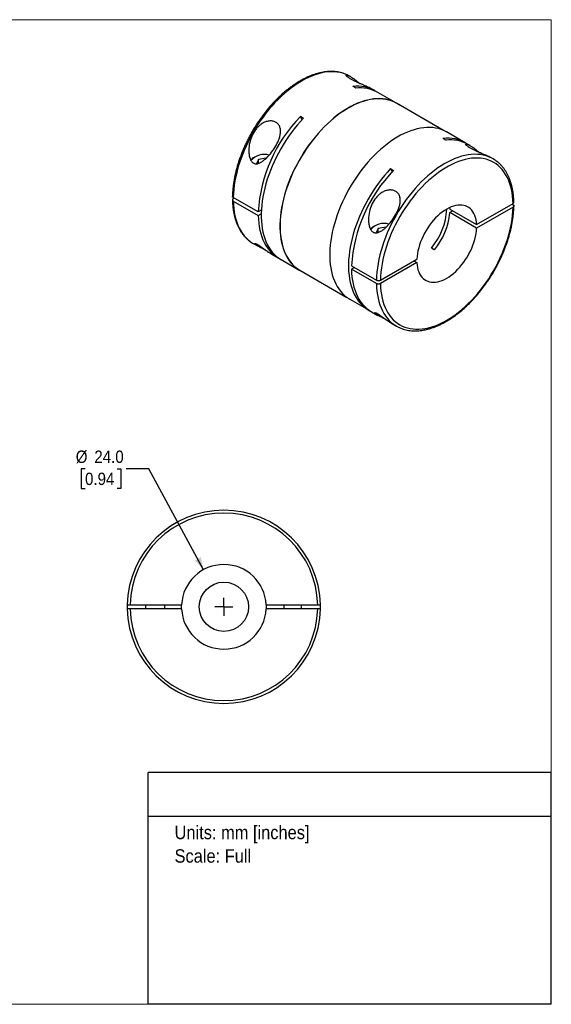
# Model space of a CAD drawing. Header units: millimetres. Extents: x 0 to 432, y 0 to 279.
# Tile 2 of 2: x 281 to 432, y 0 to 279. Entities that reach past the tile are written whole.
import ezdxf
from ezdxf.enums import TextEntityAlignment as Align

# ---------------------------------------------------------------- set-up
doc = ezdxf.new("R2010")
doc.units = ezdxf.units.MM
doc.linetypes.add('SLD-Solid', pattern=[0])
doc.layers.add('SLD-0', color=7, linetype='SLD-Solid', lineweight=25)
doc.layers.add('TEXT', color=140, linetype='SLD-Solid', lineweight=25)
doc.styles.add('SLDTEXTSTYLE0', font='GOTHIC.TTF', dxfattribs={"width": 0.913})
doc.dimstyles.new('SLDDIMSTYLE0', dxfattribs={"dimtxt": 3.5, "dimasz": 3.5, "dimexe": 0, "dimexo": 0.0625, "dimgap": 0.875, "dimtad": 0, "dimtih": 1, "dimtoh": 1, "dimdec": 1, "dimrnd": 1e-09, "dimzin": 4, "dimdsep": 46, "dimtxsty": 'SLDTEXTSTYLE0', "dimsah": 1, "dimcen": 0, "dimadec": 0, "dimazin": 1, "dimtfac": 1, "dimtdec": 1, "dimtofl": 0, "dimtmove": 0, "dimatfit": 3, "dimfxl": 0, "dimfrac": 2, "dimtolj": 1, "dimtzin": 12, "dimarcsym": 0})

# ---------------------------------------------------------------- blocks, each defined once
blk = doc.blocks.new('SW_NOTE_0')
at = {"layer": 'TEXT', "color": 0, "insert": (0, 4.87), "char_height": 3.81, "attachment_point": 1, "style": 'SLDTEXTSTYLE0'}
blk.add_mtext('Units: mm [inches]', dxfattribs=at)
blk = doc.blocks.new('SW_NOTE_0_1')
at = {"layer": 'TEXT', "color": 0, "insert": (0, 4.87), "char_height": 3.81, "attachment_point": 1, "style": 'SLDTEXTSTYLE0'}
blk.add_mtext('Scale: Full', dxfattribs=at)
blk = doc.blocks.new('Block1')
at = {"layer": 'TEXT'}
for p, q in [((431.8, 65.76), (317.5, 65.76)), ((317.5, 0), (317.5, 65.76)), ((431.8, 0), (431.8, 65.76)), ((317.5, 53.39), (431.8, 53.39)), ((431.8, 0), (317.5, 0))]:
    blk.add_line(p, q, dxfattribs=at)
at = {"layer": 'TEXT', "color": 140}
for name, p in [('SW_NOTE_0', (324.99, 45.8)), ('SW_NOTE_0_1', (324.99, 39.13))]:
    blk.add_blockref(name, p, dxfattribs=at)
at = {"layer": 'TEXT', "color": 140, "style": 'SLDTEXTSTYLE0', "width": 0.913, "flags": 2}
for tag, height, p in [('AUTOATTR0', 4.23, (355.59, 56.71)), ('AUTOATTR1_0', 4.76, (333.82, 29.88)), ('AUTOATTR1_1', 4.76, (326.05, 23.73)), ('AUTOATTR1_2', 4.76, (337.78, 17.57))]:
    blk.add_attdef(tag, text='', height=height, dxfattribs=at).set_placement(p, align=Align.BOTTOM_LEFT)
blk = doc.blocks.new('Block2')
at = {"color": 7, "linetype": 'SLD-Solid', "lineweight": 18}
for p, q in [((0, 279.4), (431.8, 279.4)), ((0, 279.4), (0, 0)), ((431.8, 279.4), (431.8, 0)), ((0, 0), (431.8, 0))]:
    blk.add_line(p, q, dxfattribs=at)
blk = doc.blocks.new('_D_4')
at = {"layer": 'SLD-0'}
for p, q in [((299.61, 151.94), (298.55, 151.94)), ((298.55, 151.94), (298.55, 146.39)), ((308.67, 151.94), (309.73, 151.94)), ((309.73, 151.94), (309.73, 146.39)), ((317.65, 151.94), (311.3, 151.94)), ((333.23, 123.33), (317.65, 151.94)), ((298.55, 146.39), (299.61, 146.39)), ((309.73, 146.39), (308.67, 146.39))]:
    blk.add_line(p, q, dxfattribs=at)
blk.add_solid([(333.23, 123.33), (332.43, 126.89), (330.68, 125.93)], dxfattribs=at)
at = {"layer": 'SLD-0', "char_height": 3.5, "attachment_point": 1, "style": 'SLDTEXTSTYLE0'}
for s, insert in [('%%c', (296.97, 157.13)), ('24.0', (302.25, 157.13)), ('0.94', (299.61, 150.86))]:
    blk.add_mtext(s, dxfattribs=dict(at, insert=insert))
blk = doc.blocks.new('SW_CENTERMARKSYMBOL_1')
at = {"layer": 'SLD-0', "color": 0}
for q in [(-2.54, 0), (0, 2.54), (0, -2.54), (2.54, 0)]:
    blk.add_line((0, 0), q, dxfattribs=at)

msp = doc.modelspace()

# ---------------------------------------------------------------- linework, layer by layer
for p, q in [((374.85, 263.26), (374.7, 263.35)), ((376.35, 260), (375.5, 260.49)), ((381.77, 259.26), (381.21, 259.59)), ((387.93, 255.71), (382.62, 258.77)), ((401.22, 247.98), (387.9, 255.67)), ((361.5, 251.42), (360.65, 251.91)), ((360.65, 251.91), (361.11, 251)), ((407.37, 244.49), (402.07, 247.55)), ((401.1, 245.71), (401.95, 245.22)), ((408.79, 243.67), (408.22, 244)), ((347.68, 240.41), (347.53, 240.33)), ((348.8, 239.76), (348.22, 238.51)), ((350.99, 240.1), (348.8, 239.76)), ((348.8, 238.62), (348.8, 239.76)), ((415.29, 239.91), (415.15, 240)), ((386.25, 237.14), (387.1, 236.65)), ((386.25, 237.14), (386.71, 236.23)), ((348.71, 224.84), (341.63, 228.92)), ((341.92, 228.76), (341.63, 228.6)), ((341.63, 227.94), (348.71, 223.86)), ((410.63, 221.24), (420.96, 227.2)), ((420.68, 227.04), (420.96, 226.88)), ((349.59, 225.35), (348.71, 224.84)), ((348.71, 223.86), (349.55, 224.35)), ((402.97, 226.08), (403, 225.65)), ((403, 225.65), (410.63, 221.24)), ((403.84, 225.16), (403, 224.67)), ((410.63, 220.26), (403, 224.67)), ((420.96, 226.22), (410.63, 220.26)), ((381.62, 220.82), (381.47, 220.74)), ((382.75, 220.17), (382.16, 218.91)), ((384.93, 220.51), (382.75, 220.17)), ((382.75, 219.03), (382.75, 220.17)), ((347.31, 215.89), (348.69, 215.09)), ((352.56, 212.85), (354.38, 211.8)), ((398.64, 214.08), (397.79, 214.57)), ((355.23, 211.31), (360.53, 208.25)), ((375.15, 209.57), (382.22, 205.49)), ((383.35, 205.49), (393.68, 211.46)), ((393.68, 210.48), (383.35, 204.51)), ((392.83, 210.97), (393.68, 210.48)), ((360.55, 208.3), (373.87, 200.61)), ((376, 209.09), (375.15, 208.6)), ((382.22, 204.51), (375.15, 208.6)), ((374.67, 200.09), (379.97, 197.03)), ((380.82, 196.54), (382.63, 195.49)), ((386.51, 193.26), (387.89, 192.46)), ((311.57, 113.39), (311.57, 112.19)), ((312.37, 113.39), (326.98, 113.39)), ((326.98, 112.19), (312.37, 112.19)), ((316.72, 113.39), (316.72, 112.19)), ((322.22, 112.19), (322.22, 113.39)), ((350.95, 113.39), (365.56, 113.39)), ((365.56, 112.19), (350.95, 112.19)), ((355.97, 113.39), (355.97, 112.19)), ((360.97, 112.19), (360.97, 113.39)), ((366.36, 112.19), (366.36, 113.39)), ((322.22, 91.11), (322.22, 91.11))]:
    msp.add_line(p, q)
at = {"flags": 128}
for points in [[(373.91, 263.76), (373.48, 263.94), (372.72, 264.2), (371.94, 264.4), (371.13, 264.54), (370.29, 264.61), (369.43, 264.63), (368.54, 264.58), (367.64, 264.47), (366.73, 264.29), (365.79, 264.06), (364.85, 263.76), (363.9, 263.41), (362.94, 262.99), (361.97, 262.52), (361, 261.99), (360.04, 261.4), (359.07, 260.76), (358.11, 260.07), (357.16, 259.32), (356.21, 258.53), (355.28, 257.69), (354.37, 256.8), (353.46, 255.87), (352.58, 254.9), (351.72, 253.9), (350.88, 252.85), (350.07, 251.78), (349.29, 250.67), (348.53, 249.53), (347.81, 248.37), (347.11, 247.19), (346.46, 245.99), (345.84, 244.78), (345.25, 243.55), (344.71, 242.31), (344.21, 241.06), (343.74, 239.82), (343.33, 238.57), (342.95, 237.32), (342.62, 236.08), (342.34, 234.85), (342.1, 233.63), (341.92, 232.42), (341.77, 231.23), (341.68, 230.07), (341.63, 228.92)], [(374.7, 263.35), (374.2, 263.61), (373.91, 263.76)], [(388.73, 255.19), (388.51, 255.35), (387.84, 255.76), (387.14, 256.12), (386.41, 256.41), (385.65, 256.65), (384.87, 256.82), (384.05, 256.94), (383.22, 256.99), (382.36, 256.98), (381.48, 256.92), (380.58, 256.79), (379.67, 256.6), (378.74, 256.35), (377.8, 256.04), (376.86, 255.67), (375.9, 255.24), (374.95, 254.76), (373.99, 254.22), (373.03, 253.62), (372.08, 252.97), (371.13, 252.28), (370.18, 251.53), (369.25, 250.73), (368.33, 249.89), (367.43, 249.01), (366.54, 248.08), (365.67, 247.11), (364.82, 246.11), (363.99, 245.07), (363.19, 244), (362.42, 242.9), (361.67, 241.77), (360.96, 240.62), (360.28, 239.45), (359.63, 238.26), (359.02, 237.06), (358.44, 235.84), (357.9, 234.61), (357.41, 233.38), (356.95, 232.14), (356.54, 230.91), (356.17, 229.67), (355.85, 228.44), (355.57, 227.22), (355.33, 226.01), (355.14, 224.82), (355, 223.64), (354.91, 222.49), (354.86, 221.35), (354.86, 220.25), (354.91, 219.17), (355, 218.12), (355.14, 217.11), (355.33, 216.13), (355.57, 215.2), (355.85, 214.3), (356.17, 213.45), (356.54, 212.64), (356.95, 211.88), (357.41, 211.17), (357.9, 210.51), (358.44, 209.9), (359.02, 209.34), (359.63, 208.85), (360.28, 208.4), (360.96, 208.02), (361.38, 207.82)], [(387.9, 255.67), (387.82, 255.72), (387.12, 256.07), (386.39, 256.37), (385.63, 256.6), (384.85, 256.78), (384.04, 256.89), (383.2, 256.95), (382.34, 256.94), (381.46, 256.87), (380.57, 256.74), (379.66, 256.55), (378.73, 256.3), (377.79, 255.99), (376.85, 255.62), (375.9, 255.2), (374.94, 254.71), (373.99, 254.18), (373.03, 253.58), (372.08, 252.94), (371.13, 252.24), (370.19, 251.49), (369.26, 250.7), (368.34, 249.86), (367.44, 248.97), (366.55, 248.05), (365.68, 247.08), (364.84, 246.08), (364.01, 245.05), (363.21, 243.98), (362.44, 242.88), (361.69, 241.76), (360.98, 240.61), (360.3, 239.44), (359.65, 238.25), (359.04, 237.05), (358.47, 235.83), (357.93, 234.61), (357.44, 233.38), (356.99, 232.14), (356.57, 230.91), (356.2, 229.68), (355.88, 228.45), (355.6, 227.23), (355.37, 226.02), (355.18, 224.83), (355.04, 223.66), (354.94, 222.5), (354.89, 221.37), (354.89, 220.27), (354.94, 219.19), (355.04, 218.15), (355.18, 217.14), (355.37, 216.16), (355.6, 215.23), (355.88, 214.33), (356.2, 213.48), (356.57, 212.67), (356.99, 211.91), (357.44, 211.2), (357.93, 210.55), (358.47, 209.94), (359.04, 209.39), (359.65, 208.89), (360.3, 208.45), (360.55, 208.3)], [(361.5, 251.42), (360.61, 250.46), (359.75, 249.45), (358.9, 248.41), (358.09, 247.33), (357.3, 246.23), (356.53, 245.09), (355.8, 243.93), (355.11, 242.75), (354.44, 241.55), (353.82, 240.33), (353.23, 239.1), (352.68, 237.86), (352.17, 236.61), (351.7, 235.36), (351.28, 234.1), (350.9, 232.85), (350.57, 231.61), (350.28, 230.37), (350.04, 229.14), (349.85, 227.93), (349.7, 226.74), (349.6, 225.57), (349.56, 224.42), (349.56, 223.3), (349.6, 222.21), (349.7, 221.15), (349.85, 220.13), (350.04, 219.14), (350.28, 218.19), (350.57, 217.29), (350.9, 216.43), (351.28, 215.61), (351.7, 214.85), (352.17, 214.14), (352.68, 213.47), (353.23, 212.87), (353.82, 212.32), (354.44, 211.82), (355.11, 211.38), (355.23, 211.31)], [(402.07, 247.55), (401.98, 247.6), (401.29, 247.95), (400.56, 248.25), (399.8, 248.48), (399.01, 248.66), (398.2, 248.77), (397.36, 248.83), (396.5, 248.82), (395.62, 248.75), (394.72, 248.62), (393.81, 248.43), (392.88, 248.18), (391.94, 247.87), (391, 247.5), (390.05, 247.08), (389.09, 246.59), (388.13, 246.05), (387.17, 245.46), (386.22, 244.81), (385.27, 244.11), (384.33, 243.36), (383.39, 242.57), (382.47, 241.73), (381.57, 240.84), (380.68, 239.91), (379.81, 238.95), (378.96, 237.94), (378.13, 236.91), (377.33, 235.84), (376.56, 234.74), (375.81, 233.61), (375.1, 232.46), (374.42, 231.29), (373.77, 230.1), (373.16, 228.89), (372.58, 227.68), (372.05, 226.45), (371.55, 225.22), (371.1, 223.98), (370.68, 222.74), (370.31, 221.51), (369.99, 220.28), (369.71, 219.06), (369.47, 217.85), (369.28, 216.66), (369.14, 215.48), (369.05, 214.32), (369, 213.19), (369, 212.08), (369.05, 211.01), (369.14, 209.96), (369.28, 208.95), (369.47, 207.97), (369.71, 207.03), (369.99, 206.14), (370.31, 205.28), (370.68, 204.47), (371.1, 203.71), (371.55, 203), (372.05, 202.34), (372.58, 201.73), (373.16, 201.18), (373.77, 200.68), (374.42, 200.24), (374.67, 200.09)], [(414.49, 240.32), (414.07, 240.51), (413.31, 240.77), (412.53, 240.97), (411.71, 241.11), (410.88, 241.18), (410.01, 241.2), (409.13, 241.15), (408.23, 241.04), (407.31, 240.86), (406.38, 240.63), (405.44, 240.33), (404.49, 239.98), (403.53, 239.56), (402.56, 239.09), (401.59, 238.56), (400.62, 237.97), (399.66, 237.33), (398.7, 236.64), (397.75, 235.89), (396.8, 235.1), (395.87, 234.26), (394.95, 233.37), (394.05, 232.44), (393.17, 231.47), (392.31, 230.46), (391.47, 229.42), (390.66, 228.34), (389.87, 227.24), (389.12, 226.1), (388.39, 224.94), (387.7, 223.76), (387.04, 222.56), (386.42, 221.35), (385.84, 220.12), (385.3, 218.88), (384.79, 217.63), (384.33, 216.39), (383.91, 215.14), (383.54, 213.89), (383.21, 212.65), (382.93, 211.42), (382.69, 210.2), (382.5, 208.99), (382.36, 207.8), (382.27, 206.64), (382.22, 205.49)], [(420.96, 227.2), (420.92, 228.28), (420.82, 229.32), (420.68, 230.33), (420.49, 231.3), (420.25, 232.23), (419.97, 233.12), (419.64, 233.96), (419.27, 234.76), (418.85, 235.51), (418.39, 236.21), (417.88, 236.86), (417.34, 237.45), (416.75, 237.98), (416.13, 238.46), (415.48, 238.88), (414.79, 239.25), (414.06, 239.55), (413.31, 239.79), (412.53, 239.97), (411.72, 240.08), (410.88, 240.14), (410.02, 240.13), (409.15, 240.06), (408.25, 239.92), (407.34, 239.73), (406.42, 239.47), (405.48, 239.16), (404.54, 238.78), (403.59, 238.34), (402.64, 237.85), (401.68, 237.3), (400.73, 236.69), (399.78, 236.03), (398.83, 235.32), (397.9, 234.56), (396.97, 233.75), (396.06, 232.89), (395.17, 231.99), (394.29, 231.05), (393.44, 230.07), (392.6, 229.05), (391.79, 228), (391.01, 226.91), (390.25, 225.8), (389.53, 224.67), (388.84, 223.51), (388.18, 222.33), (387.56, 221.13), (386.98, 219.92), (386.43, 218.7), (385.93, 217.47), (385.47, 216.24), (385.05, 215.01), (384.68, 213.78), (384.35, 212.56), (384.06, 211.34), (383.83, 210.13), (383.64, 208.94), (383.49, 207.77), (383.4, 206.62), (383.35, 205.49)], [(386.25, 237.14), (385.36, 236.17), (384.5, 235.16), (383.65, 234.12), (382.83, 233.05), (382.04, 231.94), (381.28, 230.8), (380.55, 229.64), (379.85, 228.46), (379.19, 227.26), (378.56, 226.04), (377.98, 224.81), (377.43, 223.57), (376.92, 222.32), (376.45, 221.07), (376.03, 219.82), (375.65, 218.56), (375.32, 217.32), (375.03, 216.08), (374.79, 214.86), (374.6, 213.65), (374.45, 212.46), (374.35, 211.28), (374.3, 210.14), (374.3, 209.02), (374.35, 207.92), (374.45, 206.86), (374.6, 205.84), (374.79, 204.85), (375.03, 203.91), (375.32, 203), (375.65, 202.14), (376.03, 201.33), (376.45, 200.56), (376.92, 199.85), (377.43, 199.19), (377.98, 198.58), (378.56, 198.03), (379.19, 197.53), (379.85, 197.1), (380.4, 196.79)], [(341.63, 227.94), (341.68, 226.85), (341.77, 225.8), (341.92, 224.77), (342.1, 223.78), (342.34, 222.84), (342.62, 221.93), (342.95, 221.07), (343.33, 220.25), (343.74, 219.49), (344.21, 218.77), (344.71, 218.11), (345.25, 217.5), (345.84, 216.94), (346.46, 216.44), (346.54, 216.38)], [(410.63, 221.24), (410.58, 221.95), (410.47, 222.62), (410.32, 223.26), (410.12, 223.85), (409.87, 224.4), (409.58, 224.89), (409.25, 225.34), (408.87, 225.73), (408.46, 226.06), (408.01, 226.33), (407.52, 226.55), (407.01, 226.7), (406.46, 226.79), (405.9, 226.81), (405.31, 226.78), (404.7, 226.67), (404.08, 226.51), (403.44, 226.29), (402.8, 226), (402.16, 225.66), (401.51, 225.26), (400.87, 224.8), (400.24, 224.3), (399.62, 223.74), (399.01, 223.14), (398.42, 222.5), (397.85, 221.82), (397.31, 221.1), (396.79, 220.35), (396.31, 219.58), (395.86, 218.79), (395.45, 217.98), (395.07, 217.16), (394.74, 216.33), (394.45, 215.49), (394.2, 214.66), (394, 213.84), (393.85, 213.03), (393.74, 212.23), (393.68, 211.46)], [(348.71, 223.86), (348.75, 222.77), (348.85, 221.7), (348.99, 220.67), (349.18, 219.68), (349.42, 218.73), (349.71, 217.82), (350.04, 216.95), (350.42, 216.14), (350.84, 215.37), (351.3, 214.65), (351.81, 213.99), (352.36, 213.37), (352.95, 212.82), (353.58, 212.32), (354.24, 211.88), (354.81, 211.57)], [(383.35, 204.51), (383.4, 203.44), (383.49, 202.4), (383.64, 201.39), (383.83, 200.42), (384.06, 199.49), (384.35, 198.6), (384.68, 197.75), (385.05, 196.95), (385.47, 196.21), (385.93, 195.51), (386.43, 194.86), (386.98, 194.27), (387.56, 193.73), (388.18, 193.25), (388.84, 192.83), (389.53, 192.47), (390.25, 192.17), (391.01, 191.93), (391.79, 191.75), (392.6, 191.63), (393.44, 191.58), (394.29, 191.59), (395.17, 191.66), (396.06, 191.79), (396.97, 191.99), (397.9, 192.24), (398.83, 192.56), (399.78, 192.94), (400.73, 193.38), (401.68, 193.87), (402.64, 194.42), (403.59, 195.03), (404.54, 195.69), (405.48, 196.4), (406.42, 197.16), (407.34, 197.97), (408.25, 198.83), (409.15, 199.73), (410.02, 200.67), (410.88, 201.65), (411.72, 202.67), (412.53, 203.72), (413.31, 204.8), (414.06, 205.91), (414.79, 207.05), (415.48, 208.21), (416.13, 209.39), (416.75, 210.59), (417.34, 211.8), (417.88, 213.02), (418.39, 214.24), (418.85, 215.47), (419.27, 216.71), (419.64, 217.94), (419.97, 219.16), (420.25, 220.38), (420.49, 221.58), (420.68, 222.77), (420.82, 223.95), (420.92, 225.1), (420.96, 226.22)], [(393.68, 210.48), (393.74, 209.77), (393.85, 209.09), (394, 208.46), (394.2, 207.87), (394.45, 207.32), (394.74, 206.82), (395.07, 206.38), (395.45, 205.99), (395.86, 205.66), (396.31, 205.38), (396.79, 205.17), (397.31, 205.02), (397.85, 204.93), (398.42, 204.9), (399.01, 204.94), (399.62, 205.04), (400.24, 205.21), (400.87, 205.43), (401.51, 205.72), (402.16, 206.06), (402.8, 206.46), (403.44, 206.92), (404.08, 207.42), (404.7, 207.98), (405.31, 208.58), (405.9, 209.22), (406.46, 209.9), (407.01, 210.62), (407.52, 211.36), (408.01, 212.13), (408.46, 212.93), (408.87, 213.74), (409.25, 214.56), (409.58, 215.39), (409.87, 216.22), (410.12, 217.05), (410.32, 217.88), (410.47, 218.69), (410.58, 219.49), (410.63, 220.26)], [(346.54, 216.38), (347.11, 216), (347.31, 215.89)], [(375.15, 208.6), (375.2, 207.5), (375.29, 206.43), (375.43, 205.41), (375.63, 204.41), (375.86, 203.46), (376.15, 202.55), (376.48, 201.69), (376.86, 200.87), (377.28, 200.1), (377.75, 199.38), (378.26, 198.72), (378.81, 198.11), (379.4, 197.55), (380.02, 197.06), (380.69, 196.62), (380.82, 196.54)], [(382.22, 204.51), (382.27, 203.42), (382.36, 202.36), (382.5, 201.34), (382.69, 200.35), (382.93, 199.41), (383.21, 198.5), (383.54, 197.64), (383.91, 196.82), (384.33, 196.06), (384.79, 195.34), (385.3, 194.68), (385.84, 194.07), (386.42, 193.51), (387.04, 193.01), (387.13, 192.95)], [(326.98, 112.19), (326.97, 112.79), (326.98, 113.39)], [(350.95, 113.39), (350.97, 112.79), (350.95, 112.19)]]:
    msp.add_lwpolyline(points, dxfattribs=at)
msp.add_circle((338.97, 112.79), 7)
for centre, radius, start, end in [((376.77, 250.33), 10.23, 57.975, 97.1202), ((377.6, 249.72), 10.35, 60.9947, 96.9725), ((391.45, 222.15), 42.83, 135.9792, 176.3996), ((402.36, 235.56), 10.23, 57.9782, 97.1171), ((403.2, 234.95), 10.35, 60.9916, 96.9756), ((348.87, 237.85), 2.81, 118.361, 143.6722), ((350.44, 236.22), 4.95, 73.8055, 139.9151), ((410.72, 231.99), 9.15, 54.3014, 65.6159), ((417.89, 206.89), 42.83, 135.9792, 176.3996), ((383.75, 226.5), 18.43, 319.6367, 357.3762), ((384.26, 226.18), 18.8, 319.9055, 355.3817), ((382.81, 218.26), 2.81, 118.361, 143.6722), ((384.38, 216.63), 4.95, 73.8055, 139.9151), ((392.47, 200.38), 9.15, 234.3014, 245.6159), ((338.97, 112.79), 27.4, 1.2548, 178.7452), ((338.97, 112.79), 26.6, 1.2925, 178.7075), ((338.97, 112.79), 12, 2.866, 177.134), ((338.97, 112.79), 27.4, 181.2548, 358.7452), ((338.97, 112.79), 26.6, 181.2925, 358.7075), ((338.97, 112.79), 12, 182.866, 357.134)]:
    msp.add_arc(centre, radius, start, end)
for points, knots in [([(373.86, 263.77), (373.74, 263.83), (373.39, 263.99), (372.78, 264.2), (372.03, 264.41), (371.25, 264.57), (370.46, 264.66), (369.64, 264.71), (368.81, 264.69), (367.95, 264.63), (367.08, 264.5), (366.2, 264.32), (365.31, 264.09), (364.4, 263.8), (363.49, 263.46), (362.58, 263.06), (361.66, 262.61), (360.74, 262.11), (359.82, 261.57), (358.91, 260.97), (358, 260.33), (357.09, 259.64), (356.2, 258.91), (355.32, 258.13), (354.45, 257.32), (353.59, 256.47), (352.75, 255.58), (351.93, 254.65), (351.13, 253.7), (350.35, 252.71), (349.59, 251.69), (348.86, 250.65), (348.16, 249.59), (347.48, 248.5), (346.83, 247.39), (346.21, 246.27), (345.63, 245.13), (345.08, 243.98), (344.56, 242.82), (344.08, 241.66), (343.63, 240.49), (343.23, 239.31), (342.86, 238.14), (342.53, 236.97), (342.24, 235.81), (341.99, 234.65), (341.79, 233.51), (341.62, 232.37), (341.5, 231.26), (341.43, 230.22), (341.41, 229.56), (341.4, 229.26)], [0, 0, 0, 0, 0.010478, 0.030656, 0.050865, 0.071122, 0.09144, 0.111828, 0.132287, 0.152816, 0.173409, 0.194056, 0.214749, 0.235479, 0.256234, 0.277008, 0.297794, 0.318586, 0.339379, 0.36017, 0.380956, 0.401737, 0.422511, 0.443279, 0.464039, 0.484793, 0.505541, 0.526283, 0.54702, 0.567752, 0.588481, 0.609207, 0.62993, 0.650652, 0.671373, 0.692095, 0.712817, 0.73354, 0.754266, 0.774994, 0.795727, 0.816464, 0.837206, 0.857954, 0.87871, 0.899472, 0.920242, 0.941021, 0.961807, 0.982602, 1, 1, 1, 1]), ([(374.93, 262.54), (374.81, 262.62), (374.56, 262.77), (374.25, 262.97), (374, 263.16), (373.81, 263.33), (373.68, 263.47), (373.62, 263.58), (373.61, 263.66), (373.66, 263.71), (373.78, 263.72), (373.98, 263.68), (374.23, 263.58), (374.54, 263.43), (374.89, 263.24), (375.33, 262.97), (375.88, 262.6), (376.47, 262.16), (377.02, 261.72), (377.36, 261.45), (377.55, 261.29), (377.57, 261.27)], [0, 0, 0, 0, 0.043697, 0.087594, 0.131194, 0.175374, 0.218863, 0.263242, 0.306635, 0.351123, 0.40755, 0.465672, 0.526275, 0.58288, 0.640994, 0.701044, 0.787186, 0.875063, 0.93422, 0.992181, 1, 1, 1, 1]), ([(381.21, 259.59), (381.09, 259.66), (380.85, 259.79), (380.41, 260.01), (379.91, 260.25), (379.35, 260.5), (378.81, 260.74), (378.28, 260.96), (377.79, 261.17), (377.29, 261.39), (376.78, 261.62), (376.28, 261.85), (375.8, 262.08), (375.34, 262.31), (375.07, 262.47), (374.93, 262.54)], [0, 0, 0, 0, 0.081745, 0.170875, 0.266372, 0.357967, 0.446898, 0.516854, 0.585107, 0.654991, 0.723487, 0.792803, 0.861223, 0.930769, 1, 1, 1, 1]), ([(353.72, 243.62), (353.36, 242.98), (352.54, 241.76), (351.36, 240.42), (350.36, 239.52), (349.57, 238.95), (348.87, 238.61), (348.29, 238.49), (347.85, 238.5), (347.44, 238.63), (347.06, 238.89), (346.74, 239.26), (346.41, 239.86), (346.16, 240.73), (345.99, 242.16), (346.11, 244), (346.71, 246.13), (347.58, 247.77), (348.52, 248.91), (349.34, 249.64), (350.25, 250.22), (351.25, 250.59), (352.27, 250.72), (353.23, 250.57), (354.05, 250.14), (354.64, 249.47), (354.98, 248.62), (355.07, 247.66), (354.96, 246.65), (354.67, 245.63), (354.25, 244.6), (353.91, 243.95), (353.72, 243.62)], [0, 0, 0, 0, 0.0621201, 0.1243969, 0.1567742, 0.1866249, 0.2180539, 0.2343829, 0.2494134, 0.2652237, 0.2808461, 0.2959594, 0.3122744, 0.3435933, 0.3749427, 0.4371298, 0.4994158, 0.5617679, 0.5938316, 0.6242575, 0.6555267, 0.6867747, 0.7180664, 0.7493234, 0.7805637, 0.8118651, 0.8432226, 0.8746176, 0.9050727, 0.9372025, 0.9678316, 1, 1, 1, 1]), ([(408.88, 242.95), (408.75, 243.02), (408.5, 243.17), (408.19, 243.38), (407.94, 243.57), (407.75, 243.74), (407.62, 243.88), (407.56, 243.99), (407.55, 244.07), (407.6, 244.12), (407.72, 244.13), (407.92, 244.08), (408.18, 243.99), (408.48, 243.84), (408.83, 243.65), (409.27, 243.38), (409.82, 243), (410.41, 242.56), (410.96, 242.13), (411.3, 241.85), (411.49, 241.69), (411.51, 241.68)], [0, 0, 0, 0, 0.043697, 0.087594, 0.131194, 0.175374, 0.218863, 0.263242, 0.306635, 0.351123, 0.40755, 0.465672, 0.526275, 0.58288, 0.640994, 0.701044, 0.787186, 0.875063, 0.93422, 0.992181, 1, 1, 1, 1]), ([(415.15, 240), (415.03, 240.06), (414.79, 240.2), (414.35, 240.42), (413.85, 240.66), (413.29, 240.91), (412.75, 241.14), (412.23, 241.37), (411.73, 241.58), (411.23, 241.8), (410.72, 242.02), (410.22, 242.25), (409.74, 242.49), (409.28, 242.72), (409.01, 242.87), (408.88, 242.95)], [0, 0, 0, 0, 0.081745, 0.170875, 0.266372, 0.357967, 0.446898, 0.516854, 0.585107, 0.654991, 0.723487, 0.792803, 0.861223, 0.930769, 1, 1, 1, 1]), ([(421.2, 227.54), (421.2, 227.58), (421.19, 227.98), (421.15, 228.71), (421.06, 229.72), (420.93, 230.7), (420.75, 231.65), (420.53, 232.56), (420.26, 233.44), (419.95, 234.28), (419.6, 235.08), (419.21, 235.84), (418.79, 236.56), (418.32, 237.23), (417.81, 237.85), (417.27, 238.42), (416.7, 238.94), (416.3, 239.24), (416.1, 239.39)], [0, 0, 0, 0, 0.008746, 0.075533, 0.142339, 0.209138, 0.275914, 0.342648, 0.409315, 0.475884, 0.542325, 0.608604, 0.674688, 0.740551, 0.806178, 0.871565, 0.936727, 1, 1, 1, 1]), ([(341.63, 228.92), (341.57, 228.97), (341.45, 229.07), (341.38, 229.19), (341.4, 229.25), (341.4, 229.26)], [0, 0, 0, 0, 0.492119, 0.983693, 1, 1, 1, 1]), ([(387.66, 224.02), (387.3, 223.39), (386.48, 222.17), (385.3, 220.83), (384.3, 219.92), (383.51, 219.36), (382.81, 219.02), (382.23, 218.9), (381.79, 218.9), (381.38, 219.03), (381, 219.3), (380.68, 219.67), (380.36, 220.27), (380.1, 221.13), (379.93, 222.57), (380.06, 224.4), (380.65, 226.53), (381.53, 228.18), (382.46, 229.31), (383.28, 230.05), (384.2, 230.62), (385.19, 231), (386.21, 231.13), (387.17, 230.98), (387.99, 230.55), (388.58, 229.88), (388.92, 229.03), (389.01, 228.07), (388.9, 227.05), (388.61, 226.03), (388.19, 225.01), (387.85, 224.35), (387.66, 224.02)], [0, 0, 0, 0, 0.06212, 0.124397, 0.156774, 0.186625, 0.218054, 0.234383, 0.249413, 0.265224, 0.280846, 0.295959, 0.312274, 0.343593, 0.374943, 0.43713, 0.499416, 0.561768, 0.593832, 0.624258, 0.655527, 0.686775, 0.718066, 0.749323, 0.780564, 0.811865, 0.843223, 0.874618, 0.905073, 0.937202, 0.967832, 1, 1, 1, 1]), ([(341.63, 228.6), (341.61, 228.58), (341.57, 228.56), (341.52, 228.52), (341.48, 228.47), (341.44, 228.42), (341.42, 228.38), (341.4, 228.32), (341.4, 228.26), (341.41, 228.18), (341.46, 228.09), (341.53, 228.01), (341.6, 227.97), (341.63, 227.94)], [0, 0, 0, 0, 0.0735081, 0.1448221, 0.2148373, 0.2844991, 0.3547673, 0.4265771, 0.5008057, 0.6231284, 0.7501891, 0.8753187, 1, 1, 1, 1]), ([(341.4, 228.27), (341.4, 228.22), (341.41, 227.82), (341.45, 227.09), (341.54, 226.08), (341.67, 225.1), (341.85, 224.15), (342.07, 223.24), (342.34, 222.36), (342.64, 221.52), (342.99, 220.72), (343.38, 219.96), (343.81, 219.24), (344.28, 218.58), (344.78, 217.95), (345.33, 217.38), (345.89, 216.86), (346.3, 216.56), (346.5, 216.41)], [0, 0, 0, 0, 0.00877, 0.075555, 0.142359, 0.209157, 0.275932, 0.342664, 0.409329, 0.475897, 0.542336, 0.608613, 0.674695, 0.740557, 0.806182, 0.871568, 0.936729, 1, 1, 1, 1]), ([(388.74, 192.03), (388.86, 191.97), (389.21, 191.81), (389.82, 191.6), (390.57, 191.39), (391.34, 191.24), (392.14, 191.14), (392.95, 191.1), (393.79, 191.11), (394.64, 191.18), (395.51, 191.3), (396.4, 191.48), (397.29, 191.71), (398.19, 192), (399.1, 192.35), (400.02, 192.74), (400.94, 193.19), (401.86, 193.69), (402.78, 194.23), (403.69, 194.83), (404.6, 195.47), (405.5, 196.16), (406.4, 196.89), (407.28, 197.67), (408.15, 198.48), (409.01, 199.34), (409.85, 200.22), (410.67, 201.15), (411.47, 202.11), (412.25, 203.09), (413, 204.11), (413.74, 205.15), (414.44, 206.21), (415.12, 207.3), (415.77, 208.41), (416.38, 209.53), (416.97, 210.67), (417.52, 211.82), (418.04, 212.98), (418.52, 214.14), (418.96, 215.31), (419.37, 216.49), (419.74, 217.66), (420.07, 218.83), (420.36, 219.99), (420.6, 221.15), (420.81, 222.29), (420.97, 223.43), (421.09, 224.54), (421.17, 225.59), (421.19, 226.24), (421.19, 226.54)], [0, 0, 0, 0, 0.0104782, 0.030656, 0.0508647, 0.0711217, 0.0914403, 0.111828, 0.1322874, 0.1528162, 0.1734087, 0.1940562, 0.2147494, 0.2354785, 0.2562342, 0.2770083, 0.2977941, 0.318586, 0.3393791, 0.3601699, 0.3809563, 0.4017371, 0.4225113, 0.4432787, 0.4640393, 0.4847933, 0.505541, 0.5262829, 0.5470198, 0.5677522, 0.5884808, 0.6092065, 0.6299299, 0.6506519, 0.6713731, 0.6920945, 0.7128165, 0.73354, 0.7542656, 0.7749943, 0.7957267, 0.8164637, 0.837206, 0.8579544, 0.8787095, 0.8994719, 0.9202421, 0.9410205, 0.9618072, 0.982602, 1, 1, 1, 1]), ([(420.96, 227.2), (421, 227.23), (421.09, 227.29), (421.16, 227.38), (421.2, 227.47), (421.19, 227.52), (421.19, 227.54)], [0, 0, 0, 0, 0.297787, 0.581061, 0.849814, 1, 1, 1, 1]), ([(420.96, 226.88), (420.98, 226.87), (421.02, 226.84), (421.07, 226.8), (421.12, 226.75), (421.15, 226.71), (421.18, 226.66), (421.19, 226.6), (421.2, 226.54), (421.19, 226.47), (421.15, 226.39), (421.08, 226.3), (421, 226.25), (420.96, 226.22)], [0, 0, 0, 0, 0.068723, 0.138384, 0.208985, 0.280524, 0.353002, 0.426421, 0.500779, 0.600882, 0.717466, 0.850513, 1, 1, 1, 1]), ([(350.86, 213.99), (350.84, 214), (350.71, 214.06), (350.5, 214.17), (350.13, 214.35), (349.69, 214.56), (349.23, 214.79), (348.82, 215.01), (348.48, 215.21), (348.2, 215.39), (347.99, 215.55), (347.85, 215.69), (347.79, 215.78), (347.79, 215.84), (347.83, 215.86), (347.92, 215.86), (348.04, 215.83), (348.19, 215.77), (348.37, 215.69), (348.52, 215.6), (348.59, 215.56)], [0, 0, 0, 0, 0.00918, 0.046932, 0.085754, 0.159993, 0.238067, 0.312755, 0.389906, 0.46575, 0.541976, 0.61951, 0.694233, 0.745782, 0.796954, 0.846903, 0.886269, 0.923397, 0.962276, 1, 1, 1, 1]), ([(348.59, 215.56), (348.68, 215.51), (348.84, 215.41), (349.11, 215.24), (349.38, 215.05), (349.74, 214.8), (350.19, 214.48), (350.69, 214.11), (351.16, 213.77), (351.6, 213.47), (352.01, 213.19), (352.33, 212.99), (352.5, 212.89), (352.57, 212.85)], [0, 0, 0, 0, 0.057549, 0.116767, 0.173301, 0.233259, 0.349145, 0.465447, 0.578972, 0.696789, 0.812875, 0.928415, 1, 1, 1, 1]), ([(382.22, 205.49), (382.24, 205.48), (382.29, 205.46), (382.37, 205.43), (382.45, 205.4), (382.55, 205.38), (382.66, 205.36), (382.77, 205.36), (382.89, 205.36), (383.01, 205.37), (383.14, 205.4), (383.25, 205.44), (383.32, 205.48), (383.35, 205.49)], [0, 0, 0, 0, 0.0714185, 0.1467361, 0.2259526, 0.3090679, 0.3960816, 0.4869933, 0.5818025, 0.6805085, 0.7831107, 0.8896081, 1, 1, 1, 1]), ([(383.35, 204.51), (383.33, 204.5), (383.29, 204.48), (383.22, 204.45), (383.14, 204.42), (383.06, 204.4), (382.98, 204.39), (382.91, 204.38), (382.83, 204.38), (382.75, 204.38), (382.68, 204.38), (382.61, 204.39), (382.54, 204.4), (382.48, 204.41), (382.42, 204.43), (382.36, 204.45), (382.31, 204.47), (382.26, 204.49), (382.24, 204.51), (382.22, 204.51)], [0, 0, 0, 0, 0.07189, 0.142147, 0.210771, 0.277762, 0.343119, 0.406843, 0.468934, 0.529391, 0.588215, 0.645405, 0.700962, 0.754885, 0.807174, 0.857831, 0.906854, 0.954243, 1, 1, 1, 1]), ([(384.8, 194.4), (384.78, 194.41), (384.65, 194.47), (384.44, 194.57), (384.07, 194.75), (383.63, 194.97), (383.17, 195.2), (382.76, 195.42), (382.42, 195.62), (382.14, 195.8), (381.93, 195.96), (381.79, 196.09), (381.73, 196.19), (381.73, 196.25), (381.77, 196.27), (381.86, 196.27), (381.98, 196.23), (382.13, 196.18), (382.31, 196.09), (382.46, 196.01), (382.54, 195.96)], [0, 0, 0, 0, 0.00918, 0.046932, 0.085754, 0.159993, 0.238067, 0.312755, 0.389906, 0.46575, 0.541976, 0.61951, 0.694233, 0.745782, 0.796954, 0.846903, 0.886269, 0.923397, 0.962276, 1, 1, 1, 1]), ([(382.54, 195.96), (382.62, 195.92), (382.78, 195.82), (383.05, 195.65), (383.32, 195.46), (383.69, 195.21), (384.13, 194.88), (384.63, 194.52), (385.1, 194.18), (385.54, 193.87), (385.95, 193.6), (386.27, 193.39), (386.44, 193.3), (386.51, 193.26)], [0, 0, 0, 0, 0.057549, 0.116767, 0.173301, 0.233259, 0.349145, 0.465447, 0.578972, 0.696789, 0.812875, 0.928415, 1, 1, 1, 1]), ([(311.57, 113.39), (311.57, 113.39), (311.58, 113.39), (311.59, 113.39), (311.62, 113.39), (311.66, 113.39), (311.72, 113.39), (311.79, 113.39), (311.88, 113.39), (311.99, 113.39), (312.11, 113.39), (312.24, 113.39), (312.33, 113.39), (312.37, 113.39)], [0, 0, 0, 0, 0.0714185, 0.1467361, 0.2259526, 0.3090679, 0.3960816, 0.4869933, 0.5818025, 0.6805085, 0.7831107, 0.8896081, 1, 1, 1, 1]), ([(312.37, 112.19), (312.34, 112.19), (312.28, 112.19), (312.2, 112.19), (312.11, 112.19), (312.03, 112.19), (311.96, 112.19), (311.89, 112.19), (311.83, 112.19), (311.78, 112.19), (311.73, 112.19), (311.69, 112.19), (311.66, 112.19), (311.63, 112.19), (311.61, 112.19), (311.59, 112.19), (311.58, 112.19), (311.57, 112.19), (311.57, 112.19), (311.57, 112.19)], [0, 0, 0, 0, 0.07189, 0.142147, 0.210771, 0.277762, 0.343119, 0.406843, 0.468934, 0.529391, 0.588215, 0.645405, 0.700962, 0.754885, 0.807174, 0.857831, 0.906854, 0.954243, 1, 1, 1, 1]), ([(365.56, 113.39), (365.59, 113.39), (365.65, 113.39), (365.74, 113.39), (365.82, 113.39), (365.9, 113.39), (365.97, 113.39), (366.04, 113.39), (366.1, 113.39), (366.15, 113.39), (366.2, 113.39), (366.24, 113.39), (366.27, 113.39), (366.3, 113.39), (366.32, 113.39), (366.34, 113.39), (366.35, 113.39), (366.36, 113.39), (366.36, 113.39), (366.36, 113.39)], [0, 0, 0, 0, 0.07189, 0.142147, 0.210771, 0.277762, 0.343119, 0.406843, 0.468934, 0.529391, 0.588215, 0.645405, 0.700962, 0.754885, 0.807174, 0.857831, 0.906854, 0.954243, 1, 1, 1, 1]), ([(366.36, 112.19), (366.36, 112.19), (366.36, 112.19), (366.34, 112.19), (366.32, 112.19), (366.28, 112.19), (366.24, 112.19), (366.19, 112.19), (366.12, 112.19), (366.03, 112.19), (365.9, 112.19), (365.74, 112.19), (365.62, 112.19), (365.56, 112.19)], [0, 0, 0, 0, 0.068723, 0.138384, 0.208985, 0.280524, 0.353002, 0.426421, 0.500779, 0.600882, 0.717466, 0.850513, 1, 1, 1, 1])]:
    msp.add_open_spline(points, degree=3, knots=knots)

# ---------------------------------------------------------------- block references
at = {"color": 7, "linetype": 'Continuous'}
for name in ['Block2', 'Block1']:
    msp.add_blockref(name, (0, 0), dxfattribs=at)
at = {"layer": 'SLD-0'}
msp.add_blockref('SW_CENTERMARKSYMBOL_1', (338.97, 112.79), dxfattribs=at)

# ---------------------------------------------------------------- dimensions: what is measured, and where the dimension line sits
dim = msp.add_diameter_dim_2p(p1=(344.7, 102.25), p2=(333.23, 123.33), dimstyle='SLDDIMSTYLE0', dxfattribs=at)
dim.commit()
dim.dimension.update_dxf_attribs({"geometry": '_D_4', "text_midpoint": (304.14, 151.94), "dimtype": 163})

doc.saveas('drawing.dxf')
